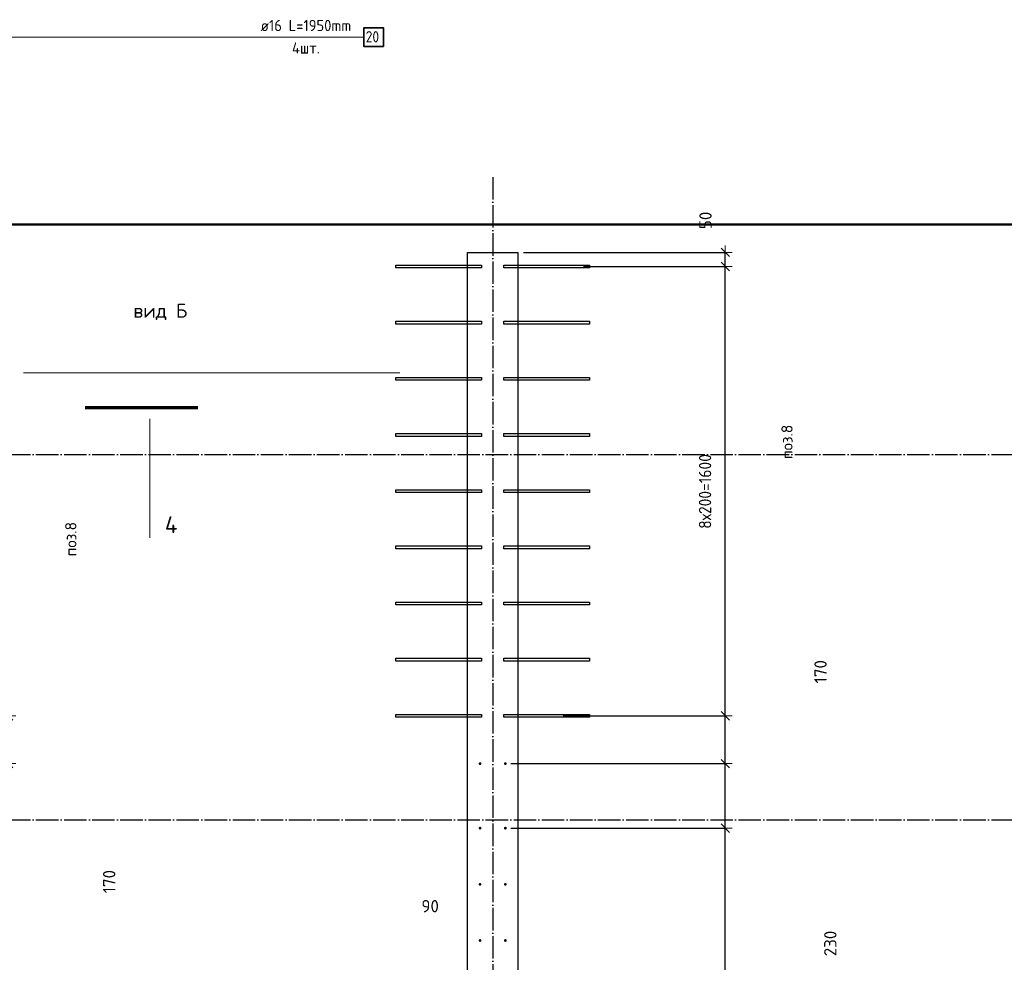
# Model space of a CAD drawing. Header units: millimetres. Extents: x -2258 to 68686, y -2266 to 30725.
# Tile 50 of 83: x 38055 to 41562, y 13392 to 16749. Entities that reach past the tile are written whole.
import ezdxf

# ---------------------------------------------------------------- set-up
doc = ezdxf.new("R2010")
doc.units = ezdxf.units.MM
doc.header["$PDMODE"] = 65
doc.linetypes.add('______11', pattern=[100, 80, -10, 0, -10])
doc.linetypes.add('______5', pattern=[220, 160, -20, 20, -20])
for name, color, linetype, lineweight in [('Standard', 7, 'Continuous', 25), ('Арм.стержн. вертикальными 1', 22, 'Continuous', 35), ('Арм.стержн.горизонт. 2', 202, 'Continuous', 35), ('Обозначение разреза_ общее', 7, 'Continuous', 25), ('Размерная линия_ общее', 7, 'Continuous', 13)]:
    doc.layers.add(name, color=color, linetype=linetype, lineweight=lineweight)
doc.layers.add('Осевая линия_ общее', color=7, linetype='______5', lineweight=13, true_color=0xa0a0a0)
doc.styles.add('ISOCPEUR', font='ISOCPEUR')
doc.dimstyles.new('DIMSTYLE_11', dxfattribs={"dimtxt": 44, "dimasz": 50, "dimexe": 0, "dimexo": 0, "dimgap": 22, "dimtad": 2, "dimdec": 0, "dimrnd": 5, "dimzin": 12, "dimdsep": 46, "dimtxsty": 'ISOCPEUR', "dimblk1": 'ALL_ML_STRICH', "dimblk2": 'ALL_ML_STRICH', "dimsah": 1, "dimcen": 0, "dimclrd": 7, "dimclre": 256, "dimclrt": 7, "dimadec": 0, "dimazin": 0, "dimtfac": 1, "dimtdec": 0, "dimtix": 1, "dimtmove": 2, "dimatfit": 3, "dimfxl": 0, "dimtvp": 1.2, "dimtzin": 0, "dimlwd": 0, "dimlwe": -3, "dimarcsym": 0})
doc.dimstyles.new('DIMSTYLE_3', dxfattribs={"dimtxt": 44, "dimasz": 50, "dimexe": 0, "dimexo": 0, "dimgap": 22, "dimtad": 2, "dimdec": 0, "dimrnd": 5, "dimzin": 12, "dimdsep": 46, "dimtxsty": 'ISOCPEUR', "dimblk1": 'ALL_ML_STRICH', "dimblk2": 'ALL_ML_STRICH', "dimsah": 1, "dimcen": 0, "dimclrd": 7, "dimclre": 256, "dimclrt": 7, "dimadec": 0, "dimazin": 0, "dimtfac": 1, "dimtdec": 0, "dimtix": 1, "dimtmove": 2, "dimatfit": 3, "dimfxl": 0, "dimtzin": 0, "dimlwd": 0, "dimlwe": -3, "dimarcsym": 0})
doc.dimstyles.new('DIMSTYLE_8', dxfattribs={"dimtxt": 44, "dimasz": 50, "dimexe": 0, "dimexo": 0, "dimgap": 22, "dimtad": 0, "dimdec": 0, "dimrnd": 5, "dimzin": 12, "dimdsep": 46, "dimtxsty": 'ISOCPEUR', "dimblk1": 'ALL_ML_STRICH', "dimblk2": 'ALL_ML_STRICH', "dimsah": 1, "dimcen": 0, "dimclrd": 7, "dimclre": 256, "dimclrt": 7, "dimadec": 0, "dimazin": 0, "dimtfac": 1, "dimtdec": 0, "dimtix": 1, "dimtmove": 2, "dimatfit": 3, "dimfxl": 0, "dimtzin": 0, "dimlwd": 0, "dimlwe": -3, "dimarcsym": 0})

# ---------------------------------------------------------------- blocks, each defined once
blk = doc.blocks.new('ALL_ML_STRICH')
at = {"color": 0, "linetype": 'ByBlock', "lineweight": -2}
for p, q in [((-1, 0), (0.5, 0)), ((-0.3, -0.3), (0.3, 0.3)), ((0, -0.5), (0, 0.5))]:
    blk.add_line(p, q, dxfattribs=at)
blk = doc.blocks.new('*D99')
at = {"layer": 'DEFPOINTS', "color": 7, "linetype": 'Continuous', "lineweight": 13, "transparency": 33554687}
for p in [(39785, 13870), (39785, 9070), (40568.5, 9070)]:
    blk.add_point(p, dxfattribs=at)
at = {"layer": 'Размерная линия_ общее', "color": 253, "linetype": 'Continuous', "lineweight": -2, "true_color": 0xa0a0a0, "transparency": 33554687}
for p, q in [((39805, 13870), (40568.5, 13870)), ((39805, 9070), (40568.5, 9070))]:
    blk.add_line(p, q, dxfattribs=at)
at = {"layer": 'Размерная линия_ общее', "color": 7, "linetype": 'Continuous', "lineweight": -2, "transparency": 33554687}
blk.add_line((40568.5, 9070), (40568.5, 13870), dxfattribs=at)
at = {"layer": 'Размерная линия_ общее', "color": 7, "linetype": 'Continuous', "lineweight": 13, "transparency": 33554687, "xscale": 50, "yscale": 50, "zscale": 50}
for p, rotation in [((40568.5, 13870), 90), ((40568.5, 9070), 270)]:
    blk.add_blockref('ALL_ML_STRICH', p, dxfattribs=dict(at, rotation=rotation))
at = {"layer": 'Размерная линия_ общее', "color": 7, "linetype": 'Continuous', "lineweight": 13, "transparency": 33554687, "insert": (40474.5, 11314), "char_height": 44, "width": 2.2, "attachment_point": 1, "rotation": 90, "line_spacing_factor": 0.60241, "style": 'ISOCPEUR'}
blk.add_mtext('\\W0.91;24х200=4800', dxfattribs=at)
blk = doc.blocks.new('*D100')
at = {"layer": 'DEFPOINTS', "color": 7, "linetype": 'Continuous', "lineweight": 13, "transparency": 33554687}
for p in [(39785, 14100), (39785, 13870), (40568.5, 13870)]:
    blk.add_point(p, dxfattribs=at)
at = {"layer": 'Размерная линия_ общее', "color": 253, "linetype": 'Continuous', "lineweight": -2, "true_color": 0xa0a0a0, "transparency": 33554687}
for p, q in [((39805, 14100), (40568.5, 14100)), ((39805, 13870), (40568.5, 13870))]:
    blk.add_line(p, q, dxfattribs=at)
at = {"layer": 'Размерная линия_ общее', "color": 7, "linetype": 'Continuous', "lineweight": -2, "transparency": 33554687}
blk.add_line((40568.5, 13870), (40568.5, 14100), dxfattribs=at)
at = {"layer": 'Размерная линия_ общее', "color": 7, "linetype": 'Continuous', "lineweight": 13, "transparency": 33554687, "xscale": 50, "yscale": 50, "zscale": 50}
for p, rotation in [((40568.5, 14100), 90), ((40568.5, 13870), 270)]:
    blk.add_blockref('ALL_ML_STRICH', p, dxfattribs=dict(at, rotation=rotation))
at = {"layer": 'Размерная линия_ общее', "color": 7, "linetype": 'Continuous', "lineweight": 13, "transparency": 33554687, "insert": (40942.7, 13459.3), "char_height": 44, "width": 132, "attachment_point": 5, "rotation": 90, "style": 'ISOCPEUR'}
blk.add_mtext('\\A1;{230}', dxfattribs=at)
blk = doc.blocks.new('*D101')
at = {"layer": 'DEFPOINTS', "color": 7, "linetype": 'Continuous', "lineweight": 13, "transparency": 33554687}
for p in [(39971.2, 14270), (39785, 14100), (40568.5, 14100)]:
    blk.add_point(p, dxfattribs=at)
at = {"layer": 'Размерная линия_ общее', "color": 253, "linetype": 'Continuous', "lineweight": -2, "true_color": 0xa0a0a0, "transparency": 33554687}
for p, q in [((39991.2, 14270), (40568.5, 14270)), ((39805, 14100), (40568.5, 14100))]:
    blk.add_line(p, q, dxfattribs=at)
at = {"layer": 'Размерная линия_ общее', "color": 7, "linetype": 'Continuous', "lineweight": -2, "transparency": 33554687}
blk.add_line((40568.5, 14100), (40568.5, 14270), dxfattribs=at)
at = {"layer": 'Размерная линия_ общее', "color": 7, "linetype": 'Continuous', "lineweight": 13, "transparency": 33554687, "xscale": 50, "yscale": 50, "zscale": 50}
for p, rotation in [((40568.5, 14270), 90), ((40568.5, 14100), 270)]:
    blk.add_blockref('ALL_ML_STRICH', p, dxfattribs=dict(at, rotation=rotation))
at = {"layer": 'Размерная линия_ общее', "color": 7, "linetype": 'Continuous', "lineweight": 13, "transparency": 33554687, "insert": (40907.8, 14427.1), "char_height": 44, "width": 132, "attachment_point": 5, "rotation": 90, "style": 'ISOCPEUR'}
blk.add_mtext('\\A1;{170}', dxfattribs=at)
blk = doc.blocks.new('*D102')
at = {"layer": 'DEFPOINTS', "color": 7, "linetype": 'Continuous', "lineweight": 13, "transparency": 33554687}
for p in [(40043.8, 15870), (39971.2, 14270), (40568.5, 14270)]:
    blk.add_point(p, dxfattribs=at)
at = {"layer": 'Размерная линия_ общее', "color": 253, "linetype": 'Continuous', "lineweight": -2, "true_color": 0xa0a0a0, "transparency": 33554687}
for p, q in [((40063.8, 15870), (40568.5, 15870)), ((39991.2, 14270), (40568.5, 14270))]:
    blk.add_line(p, q, dxfattribs=at)
at = {"layer": 'Размерная линия_ общее', "color": 7, "linetype": 'Continuous', "lineweight": -2, "transparency": 33554687}
blk.add_line((40568.5, 14270), (40568.5, 15870), dxfattribs=at)
at = {"layer": 'Размерная линия_ общее', "color": 7, "linetype": 'Continuous', "lineweight": 13, "transparency": 33554687, "xscale": 50, "yscale": 50, "zscale": 50}
for p, rotation in [((40568.5, 15870), 90), ((40568.5, 14270), 270)]:
    blk.add_blockref('ALL_ML_STRICH', p, dxfattribs=dict(at, rotation=rotation))
at = {"layer": 'Размерная линия_ общее', "color": 7, "linetype": 'Continuous', "lineweight": 13, "transparency": 33554687, "insert": (40474.5, 14936), "char_height": 44, "width": 2.2, "attachment_point": 1, "rotation": 90, "line_spacing_factor": 0.60241, "style": 'ISOCPEUR'}
blk.add_mtext('\\W0.91;8х200=1600', dxfattribs=at)
blk = doc.blocks.new('*D103')
at = {"layer": 'DEFPOINTS', "color": 7, "linetype": 'Continuous', "lineweight": 13, "transparency": 33554687}
for p in [(39830, 15920), (40043.8, 15870), (40568.5, 15870)]:
    blk.add_point(p, dxfattribs=at)
at = {"layer": 'Размерная линия_ общее', "color": 253, "linetype": 'Continuous', "lineweight": -2, "true_color": 0xa0a0a0, "transparency": 33554687}
for p, q in [((39850, 15920), (40568.5, 15920)), ((40063.8, 15870), (40568.5, 15870))]:
    blk.add_line(p, q, dxfattribs=at)
at = {"layer": 'Размерная линия_ общее', "color": 7, "linetype": 'Continuous', "lineweight": -2, "transparency": 33554687}
blk.add_line((40568.5, 15870), (40568.5, 15920), dxfattribs=at)
at = {"layer": 'Размерная линия_ общее', "color": 7, "linetype": 'Continuous', "lineweight": 13, "transparency": 33554687, "xscale": 50, "yscale": 50, "zscale": 50}
for p, rotation in [((40568.5, 15920), 90), ((40568.5, 15870), 270)]:
    blk.add_blockref('ALL_ML_STRICH', p, dxfattribs=dict(at, rotation=rotation))
at = {"layer": 'Размерная линия_ общее', "color": 7, "linetype": 'Continuous', "lineweight": 13, "transparency": 33554687, "insert": (40498, 16034.2), "char_height": 44, "width": 88, "attachment_point": 5, "rotation": 90, "style": 'ISOCPEUR'}
blk.add_mtext('\\A1;{50}', dxfattribs=at)
blk = doc.blocks.new('*D105')
at = {"layer": 'DEFPOINTS', "color": 7, "linetype": 'Continuous', "lineweight": 13, "transparency": 33554687}
for p in [(39695, 13234.6), (39784.5, 13234.6), (39784.5, 13180.9)]:
    blk.add_point(p, dxfattribs=at)
at = {"layer": 'Размерная линия_ общее', "color": 253, "linetype": 'Continuous', "lineweight": -2, "true_color": 0xa0a0a0, "transparency": 33554687}
for p, q in [((39695, 13214.6), (39695, 13180.9)), ((39784.5, 13214.6), (39784.5, 13180.9))]:
    blk.add_line(p, q, dxfattribs=at)
at = {"layer": 'Размерная линия_ общее', "color": 7, "linetype": 'Continuous', "lineweight": -2, "transparency": 33554687}
blk.add_line((39784.5, 13180.9), (39695, 13180.9), dxfattribs=at)
at = {"layer": 'Размерная линия_ общее', "color": 7, "linetype": 'Continuous', "lineweight": 13, "transparency": 33554687, "xscale": 50, "yscale": 50, "zscale": 50}
for p, rotation in [((39695, 13180.9), 180), ((39784.5, 13180.9), 360)]:
    blk.add_blockref('ALL_ML_STRICH', p, dxfattribs=dict(at, rotation=rotation))
at = {"layer": 'Размерная линия_ общее', "color": 7, "linetype": 'Continuous', "lineweight": 13, "transparency": 33554687, "insert": (39517.2, 13592.2), "char_height": 44, "width": 88, "attachment_point": 5, "style": 'ISOCPEUR'}
blk.add_mtext('\\A1;{90}', dxfattribs=at)
blk = doc.blocks.new('*D432')
at = {"layer": 'DEFPOINTS', "color": 7, "linetype": 'Continuous', "lineweight": 13, "transparency": 33554687}
for p in [(37255.3, 14270), (37075, 14100), (38016, 14100)]:
    blk.add_point(p, dxfattribs=at)
at = {"layer": 'Размерная линия_ общее', "color": 253, "linetype": 'Continuous', "lineweight": -2, "true_color": 0xa0a0a0, "transparency": 33554687}
for p, q in [((37275.3, 14270), (38016, 14270)), ((37095, 14100), (38016, 14100))]:
    blk.add_line(p, q, dxfattribs=at)
at = {"layer": 'Размерная линия_ общее', "color": 7, "linetype": 'Continuous', "lineweight": -2, "transparency": 33554687}
blk.add_line((38016, 14100), (38016, 14270), dxfattribs=at)
at = {"layer": 'Размерная линия_ общее', "color": 7, "linetype": 'Continuous', "lineweight": 13, "transparency": 33554687, "xscale": 50, "yscale": 50, "zscale": 50}
for p, rotation in [((38016, 14270), 90), ((38016, 14100), 270)]:
    blk.add_blockref('ALL_ML_STRICH', p, dxfattribs=dict(at, rotation=rotation))
at = {"layer": 'Размерная линия_ общее', "color": 7, "linetype": 'Continuous', "lineweight": 13, "transparency": 33554687, "insert": (38373.8, 13679.7), "char_height": 44, "width": 132, "attachment_point": 5, "rotation": 90, "style": 'ISOCPEUR'}
blk.add_mtext('\\A1;{170}', dxfattribs=at)

msp = doc.modelspace()

# ---------------------------------------------------------------- hatches: boundary and pattern name
at = {"layer": 'Арм.стержн. вертикальными 1', "linetype": 'Continuous', "lineweight": 50, "transparency": 33554687}
for points in [[(39700, 14100), (39699.6, 14101.9), (39698.5, 14103.5), (39696.9, 14104.6), (39695, 14105), (39693.1, 14104.6), (39691.5, 14103.5), (39690.4, 14101.9), (39690, 14100), (39690.4, 14098.1), (39691.5, 14096.5), (39693.1, 14095.4), (39695, 14095), (39696.9, 14095.4), (39698.5, 14096.5), (39699.6, 14098.1)], [(39790, 14100), (39789.6, 14101.9), (39788.5, 14103.5), (39786.9, 14104.6), (39785, 14105), (39783.1, 14104.6), (39781.5, 14103.5), (39780.4, 14101.9), (39780, 14100), (39780.4, 14098.1), (39781.5, 14096.5), (39783.1, 14095.4), (39785, 14095), (39786.9, 14095.4), (39788.5, 14096.5), (39789.6, 14098.1)], [(39700, 13870), (39699.6, 13871.9), (39698.5, 13873.5), (39696.9, 13874.6), (39695, 13875), (39693.1, 13874.6), (39691.5, 13873.5), (39690.4, 13871.9), (39690, 13870), (39690.4, 13868.1), (39691.5, 13866.5), (39693.1, 13865.4), (39695, 13865), (39696.9, 13865.4), (39698.5, 13866.5), (39699.6, 13868.1)], [(39790, 13870), (39789.6, 13871.9), (39788.5, 13873.5), (39786.9, 13874.6), (39785, 13875), (39783.1, 13874.6), (39781.5, 13873.5), (39780.4, 13871.9), (39780, 13870), (39780.4, 13868.1), (39781.5, 13866.5), (39783.1, 13865.4), (39785, 13865), (39786.9, 13865.4), (39788.5, 13866.5), (39789.6, 13868.1)], [(39700, 13670), (39699.6, 13671.9), (39698.5, 13673.5), (39696.9, 13674.6), (39695, 13675), (39693.1, 13674.6), (39691.5, 13673.5), (39690.4, 13671.9), (39690, 13670), (39690.4, 13668.1), (39691.5, 13666.5), (39693.1, 13665.4), (39695, 13665), (39696.9, 13665.4), (39698.5, 13666.5), (39699.6, 13668.1)], [(39790, 13670), (39789.6, 13671.9), (39788.5, 13673.5), (39786.9, 13674.6), (39785, 13675), (39783.1, 13674.6), (39781.5, 13673.5), (39780.4, 13671.9), (39780, 13670), (39780.4, 13668.1), (39781.5, 13666.5), (39783.1, 13665.4), (39785, 13665), (39786.9, 13665.4), (39788.5, 13666.5), (39789.6, 13668.1)], [(39700, 13470), (39699.6, 13471.9), (39698.5, 13473.5), (39696.9, 13474.6), (39695, 13475), (39693.1, 13474.6), (39691.5, 13473.5), (39690.4, 13471.9), (39690, 13470), (39690.4, 13468.1), (39691.5, 13466.5), (39693.1, 13465.4), (39695, 13465), (39696.9, 13465.4), (39698.5, 13466.5), (39699.6, 13468.1)], [(39790, 13470), (39789.6, 13471.9), (39788.5, 13473.5), (39786.9, 13474.6), (39785, 13475), (39783.1, 13474.6), (39781.5, 13473.5), (39780.4, 13471.9), (39780, 13470), (39780.4, 13468.1), (39781.5, 13466.5), (39783.1, 13465.4), (39785, 13465), (39786.9, 13465.4), (39788.5, 13466.5), (39789.6, 13468.1)]]:
    msp.add_hatch(color=4, dxfattribs=at).paths.add_polyline_path(points)

# ---------------------------------------------------------------- linework, layer by layer
at = {"color": 7, "linetype": 'Continuous', "lineweight": 25, "transparency": 33554687}
for p, q in [((39650, 14100), (39650, 15920)), ((39650, 15920), (39830, 15920)), ((39830, 15920), (39830, 14100)), ((39650, 13265), (39650, 14100)), ((39830, 14100), (39830, 13265))]:
    msp.add_line(p, q, dxfattribs=at)
at = {"layer": 'Standard', "color": 7, "linetype": 'Continuous', "lineweight": 50, "transparency": 33554687}
msp.add_lwpolyline([(25100, -350), (67580, -350), (67580, 16020), (25100, 16020), (25100, -350)], dxfattribs=at)
at = {"layer": 'Арм.стержн. вертикальными 1', "color": 4, "linetype": 'Continuous', "lineweight": 25, "transparency": 33554687}
for points in [[(39700, 15865), (39395, 15865), (39395, 15875), (39700, 15875), (39700, 15865)], [(39780, 15875), (40085, 15875), (40085, 15865), (39780, 15865), (39780, 15875)], [(39700, 15665), (39395, 15665), (39395, 15675), (39700, 15675), (39700, 15665)], [(39780, 15675), (40085, 15675), (40085, 15665), (39780, 15665), (39780, 15675)], [(39700, 15465), (39395, 15465), (39395, 15475), (39700, 15475), (39700, 15465)], [(39780, 15475), (40085, 15475), (40085, 15465), (39780, 15465), (39780, 15475)], [(39700, 15265), (39395, 15265), (39395, 15275), (39700, 15275), (39700, 15265)], [(39780, 15275), (40085, 15275), (40085, 15265), (39780, 15265), (39780, 15275)], [(39700, 15065), (39395, 15065), (39395, 15075), (39700, 15075), (39700, 15065)], [(39780, 15075), (40085, 15075), (40085, 15065), (39780, 15065), (39780, 15075)], [(39700, 14865), (39395, 14865), (39395, 14875), (39700, 14875), (39700, 14865)], [(39780, 14875), (40085, 14875), (40085, 14865), (39780, 14865), (39780, 14875)], [(39700, 14665), (39395, 14665), (39395, 14675), (39700, 14675), (39700, 14665)], [(39780, 14675), (40085, 14675), (40085, 14665), (39780, 14665), (39780, 14675)], [(39700, 14465), (39395, 14465), (39395, 14475), (39700, 14475), (39700, 14465)], [(39780, 14475), (40085, 14475), (40085, 14465), (39780, 14465), (39780, 14475)], [(39700, 14265), (39395, 14265), (39395, 14275), (39700, 14275), (39700, 14265)], [(39780, 14275), (40085, 14275), (40085, 14265), (39780, 14265), (39780, 14275)]]:
    msp.add_lwpolyline(points, dxfattribs=at)
at = {"layer": 'Арм.стержн.горизонт. 2', "color": 7, "linetype": 'Continuous', "lineweight": 13, "transparency": 33554687}
msp.add_line((37421.1, 16686.7), (39281.1, 16686.7), dxfattribs=at)
at = {"layer": 'Арм.стержн.горизонт. 2', "color": 7, "linetype": 'Continuous', "lineweight": 35, "transparency": 33554687}
msp.add_lwpolyline([(39281.1, 16653.4), (39350.5, 16653.4), (39350.5, 16720.1), (39281.1, 16720.1), (39281.1, 16653.4)], dxfattribs=at)
at = {"layer": 'Обозначение разреза_ общее', "color": 7, "linetype": 'Continuous', "lineweight": 13, "transparency": 33554687}
for p, q in [((38069.2, 15491.8), (39409.2, 15491.8)), ((38518.9, 15327.5), (38518.9, 14903.5))]:
    msp.add_line(p, q, dxfattribs=at)
at = {"layer": 'Обозначение разреза_ общее', "color": 7, "linetype": 'Continuous', "lineweight": 70, "transparency": 33554687}
msp.add_line((38288.2, 15367.4), (38690.2, 15367.4), dxfattribs=at)
at = {"layer": 'Осевая линия_ общее', "color": 253, "linetype": '______11', "lineweight": -3, "true_color": 0xa0a0a0, "transparency": 33554687}
for p, q in [((39740, 16188.5), (39740, -2123)), ((25000, 15200), (68563.9, 15200)), ((25000, 13900), (68563.9, 13900))]:
    msp.add_line(p, q, dxfattribs=at)

# ---------------------------------------------------------------- texts
at = {"layer": 'Standard', "color": 7, "linetype": 'Continuous', "lineweight": 13, "transparency": 33554687, "char_height": 40, "width": 140.769, "attachment_point": 5, "rotation": 90, "style": 'ISOCPEUR'}
for insert in [(40788.3, 15245.4), (38237, 14899.2)]:
    msp.add_mtext('\\A1;{\\fISOCPEUR|i0|b0;\\H40.000000;\\W1.000000;\\C7;поз.8}\\P', dxfattribs=dict(at, insert=insert))
at = {"layer": 'Арм.стержн.горизонт. 2', "color": 7, "linetype": 'Continuous', "lineweight": 25, "transparency": 33554687, "char_height": 40, "attachment_point": 7, "style": 'ISOCPEUR'}
for s, insert, width in [('\\W0.94;ø16 L=1950mm ', (38913.1, 16708.1), 382.615), ('\\W0.87;20', (39287.8, 16668.1), 73.442), ('\\W0.95;4шт. ', (39025.1, 16628.1), 158.877)]:
    msp.add_mtext(s, dxfattribs=dict(at, insert=insert, width=width))
at = {"layer": 'Обозначение разреза_ общее', "color": 7, "linetype": 'Continuous', "lineweight": 13, "transparency": 33554687, "style": 'ISOCPEUR'}
for s, insert, char_height, width, attachment_point in [('\\A1;{\\fISOCPEUR|i0|b0;\\H50.000000;\\W1.000000;\\C7;вид Б}\\P', (38459.9, 15708.5), 50, 198.649, 4), ('\\A1;{\\fISOCPEUR|i0|b0;\\H60.000000;\\W1.000000;\\C7;4}\\P', (38572.2, 14920.8), 60, 72, 7)]:
    msp.add_mtext(s, dxfattribs=dict(at, insert=insert, char_height=char_height, width=width, attachment_point=attachment_point))

# ---------------------------------------------------------------- dimensions: what is measured, and where the dimension line sits
at = {"layer": 'Размерная линия_ общее', "color": 7, "linetype": 'Continuous', "lineweight": 13, "transparency": 33554687}
for base, p1, p2, angle, dimstyle, picture, middle in [((40568.5, 15920), (40063.8, 15870), (39850, 15920), 90, 'DIMSTYLE_11', '*D103', (40498, 16034.2)), ((40568.5, 14270), (39805, 14100), (39991.2, 14270), 90, 'DIMSTYLE_8', '*D101', (40907.8, 14427.1)), ((38016, 14270), (37095, 14100), (37275.3, 14270), 90, 'DIMSTYLE_8', '*D432', (38373.8, 13679.7)), ((40568.5, 14100), (39805, 13870), (39805, 14100), 90, 'DIMSTYLE_8', '*D100', (40942.7, 13459.3)), ((39694.9997, 13180.9024), (39784.531, 13214.6027), (39694.9997, 13214.6027), 180, 'DIMSTYLE_11', '*D105', (39517.1915, 13592.2438))]:
    dim = msp.add_linear_dim(base=base, p1=p1, p2=p2, angle=angle, dimstyle=dimstyle, override={"dimpost": '<>', "dimclrd": 7, "dimclre": 253, "dimclrt": 7, "dimlwd": 0, "dimlwe": 65533}, dxfattribs=at)
    dim.commit()
    dim.dimension.update_dxf_attribs({"geometry": picture, "text_midpoint": middle, "dimtype": 160})
for base, p1, p2, text, picture, middle in [((40568.5, 15870), (39991.2, 14270), (40063.8, 15870), '\\W0.91;8х200=1600', '*D102', (40546.5, 15070)), ((40568.5, 13870), (39805, 9070), (39805, 13870), '\\W0.91;24х200=4800', '*D99', (40546.5, 11470))]:
    dim = msp.add_linear_dim(base=base, p1=p1, p2=p2, angle=90, text=text, dimstyle='DIMSTYLE_3', override={"dimpost": '<>', "dimclrd": 7, "dimclre": 253, "dimclrt": 7, "dimlwd": 0, "dimlwe": 65533}, dxfattribs=at)
    dim.commit()
    dim.dimension.update_dxf_attribs({"geometry": picture, "text_midpoint": middle, "dimtype": 160})

doc.saveas('drawing.dxf')
